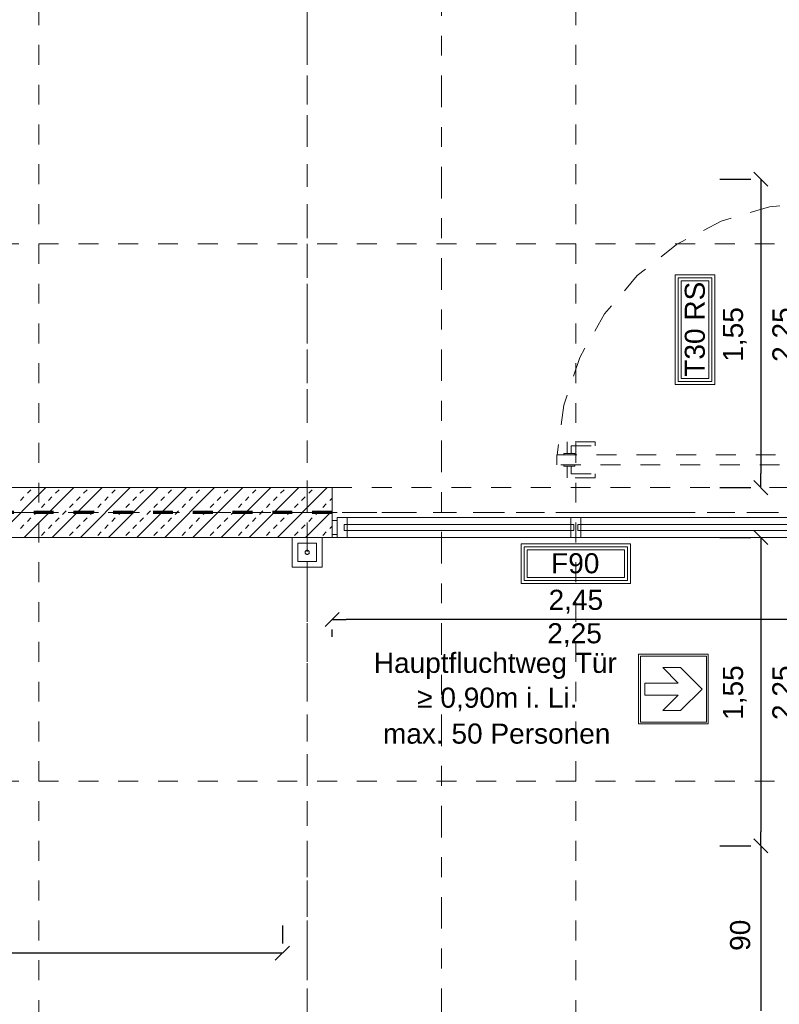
# Model space of a CAD drawing. Header units: metres. Extents: x -45.2 to 14.3, y -31.8 to 10.2.
# Tile 108 of 141: x -17.6 to -13.8, y -7.9 to -2.9. Entities that reach past the tile are written whole.
import ezdxf

# ---------------------------------------------------------------- set-up
doc = ezdxf.new("R2010")
doc.units = ezdxf.units.M
doc.header["$LTSCALE"] = 0.05
for name, pattern in [('Achsen 01', [5.291531, 3.175, -1.058062, 0.352704, -0.705764]), ('gestrichelt - 01', [2, 1, -1]), ('ISO-07 Punktiert', [0.889, 0.127, -0.762]), ('Raster 01', [2, 1, -1]), ('VW-01 Strichlinie kurz', [2, 1, -1])]:
    doc.linetypes.add(name, pattern=pattern)
doc.layers.get('0').update_dxf_attribs({"lineweight": 25})
for name, color, linetype, lineweight in [('013_Beton und Stahlbetonarbeiten-000 Unterzüge', 7, 'ISO-07 Punktiert', 13), ('013_Beton und Stahlbetonarbeiten-340 Innenwände', 7, 'Continuous', 18), ('031_Metallbauarbeiten-340 Innentüren _ Elemente', 7, 'Continuous', 9), ('AV1-Brandschutzkonzept-Brandschutzkonzept', 7, 'Continuous', 5), ('AV1-Einrichtung Bemaßung', 7, 'Continuous', 9), ('AV1-Schnitt Achsen', 7, 'Achsen 01', 18), ('Keine', 7, 'Continuous', 9)]:
    doc.layers.add(name, color=color, linetype=linetype, lineweight=lineweight)
for name, color, linetype, lineweight, true_color in [('AV1-Achsen', 1, 'Achsen 01', 18, 0xff0000), ('AV1-Brandschutzkonzept-Anmerkung Text', 7, 'Continuous', 9, 0x599559), ('AV1-Raster', 7, 'Raster 01', 9, 0xa6a6a6)]:
    doc.layers.add(name, color=color, linetype=linetype, lineweight=lineweight, true_color=true_color)
doc.styles.add('Arial', font='arial.ttf')

msp = doc.modelspace()

# ---------------------------------------------------------------- linework, layer by layer
at = {"color": 0, "linetype": 'Continuous', "lineweight": 15}
for p, q in [((-13.9554, -3.6896), (-13.8846, -3.7604)), ((-13.8846, -5.3104), (-13.9554, -5.2396)), ((-13.9554, -5.4896), (-13.8846, -5.5604)), ((-16.1104, -5.9733), (-16.0396, -5.9026)), ((-13.9554, -7.0396), (-13.8846, -7.1104)), ((-13.8846, -7.1104), (-13.9554, -7.0396)), ((-16.2896, -7.5796), (-16.3604, -7.6503))]:
    msp.add_line(p, q, dxfattribs=at)
at = {"color": 0, "linetype": 'ByBlock', "lineweight": -2}
for p, q in [((-13.92, -3.725), (-13.92, -3.7957)), ((-13.92, -5.275), (-13.92, -5.2043)), ((-13.92, -5.525), (-13.92, -5.5957)), ((-16.075, -5.938), (-16.0043, -5.938)), ((-13.92, -7.075), (-13.92, -7.0043)), ((-13.92, -7.075), (-13.92, -7.1457)), ((-16.325, -7.615), (-16.3957, -7.615))]:
    msp.add_line(p, q, dxfattribs=at)
at = {"layer": '013_Beton und Stahlbetonarbeiten-000 Unterzüge', "linetype": 'VW-01 Strichlinie kurz'}
msp.add_lwpolyline([(-16.075, -5.525), (-16.075, -5.275), (-13.625, -5.275), (-13.625, -5.525)], close=True, dxfattribs=at)
at = {"layer": '013_Beton und Stahlbetonarbeiten-340 Innenwände', "color": 251, "linetype": 'Continuous', "lineweight": 13, "true_color": 0x4c4c4c}
for p, q in [((-17.5145, -5.275), (-17.7645, -5.525)), ((-17.373, -5.275), (-17.623, -5.525)), ((-17.607, -5.3033), (-17.5893, -5.2856)), ((-17.2316, -5.275), (-17.4816, -5.525)), ((-17.4655, -5.3033), (-17.4479, -5.2856)), ((-17.0902, -5.275), (-17.3402, -5.525)), ((-17.3241, -5.3033), (-17.3064, -5.2856)), ((-16.9488, -5.275), (-17.1988, -5.525)), ((-17.1827, -5.3033), (-17.165, -5.2856)), ((-16.8074, -5.275), (-17.0574, -5.525)), ((-17.0413, -5.3033), (-17.0236, -5.2856)), ((-16.6659, -5.275), (-16.9159, -5.525)), ((-16.8999, -5.3033), (-16.8822, -5.2856)), ((-16.5245, -5.275), (-16.7745, -5.525)), ((-16.7584, -5.3033), (-16.7408, -5.2856)), ((-16.3831, -5.275), (-16.6331, -5.525)), ((-16.617, -5.3033), (-16.5993, -5.2856)), ((-16.2417, -5.275), (-16.4917, -5.525)), ((-16.4756, -5.3033), (-16.4579, -5.2856)), ((-16.1002, -5.275), (-16.3502, -5.525)), ((-16.3342, -5.3033), (-16.3165, -5.2856)), ((-16.1927, -5.3033), (-16.1751, -5.2856)), ((-17.6423, -5.3387), (-17.6246, -5.321)), ((-17.5009, -5.3387), (-17.4832, -5.321)), ((-17.3595, -5.3387), (-17.3418, -5.321)), ((-17.2181, -5.3387), (-17.2004, -5.321)), ((-17.0766, -5.3387), (-17.059, -5.321)), ((-16.9352, -5.3387), (-16.9175, -5.321)), ((-16.7938, -5.3387), (-16.7761, -5.321)), ((-16.6524, -5.3387), (-16.6347, -5.321)), ((-16.5109, -5.3387), (-16.4933, -5.321)), ((-16.3695, -5.3387), (-16.3518, -5.321)), ((-16.2281, -5.3387), (-16.2104, -5.321)), ((-16.0867, -5.3387), (-16.075, -5.327)), ((-17.5716, -5.4094), (-17.5539, -5.3917)), ((-17.5362, -5.374), (-17.5186, -5.3563)), ((-17.4302, -5.4094), (-17.4125, -5.3917)), ((-17.3948, -5.374), (-17.3771, -5.3563)), ((-17.2888, -5.4094), (-17.2711, -5.3917)), ((-17.2534, -5.374), (-17.2357, -5.3563)), ((-17.1473, -5.4094), (-17.1297, -5.3917)), ((-17.112, -5.374), (-17.0943, -5.3563)), ((-17.0059, -5.4094), (-16.9882, -5.3917)), ((-16.9706, -5.374), (-16.9529, -5.3563)), ((-16.8645, -5.4094), (-16.8468, -5.3917)), ((-16.8291, -5.374), (-16.8115, -5.3563)), ((-16.7231, -5.4094), (-16.7054, -5.3917)), ((-16.6877, -5.374), (-16.67, -5.3563)), ((-16.5817, -5.4094), (-16.564, -5.3917)), ((-16.5463, -5.374), (-16.5286, -5.3563)), ((-16.4402, -5.4094), (-16.4226, -5.3917)), ((-16.4049, -5.374), (-16.3872, -5.3563)), ((-16.2988, -5.4094), (-16.2811, -5.3917)), ((-16.2635, -5.374), (-16.2458, -5.3563)), ((-16.075, -5.3912), (-16.2088, -5.525)), ((-16.1574, -5.4094), (-16.1397, -5.3917)), ((-16.122, -5.374), (-16.1044, -5.3563)), ((-17.607, -5.4447), (-17.5893, -5.427)), ((-17.4655, -5.4447), (-17.4479, -5.427)), ((-17.3241, -5.4447), (-17.3064, -5.427)), ((-17.1827, -5.4447), (-17.165, -5.427)), ((-17.0413, -5.4447), (-17.0236, -5.427)), ((-16.8999, -5.4447), (-16.8822, -5.427)), ((-16.7584, -5.4447), (-16.7408, -5.427)), ((-16.617, -5.4447), (-16.5993, -5.427)), ((-16.4756, -5.4447), (-16.4579, -5.427)), ((-16.3342, -5.4447), (-16.3165, -5.427)), ((-16.1927, -5.4447), (-16.1751, -5.427)), ((-17.6423, -5.4801), (-17.6246, -5.4624)), ((-17.5009, -5.4801), (-17.4832, -5.4624)), ((-17.3595, -5.4801), (-17.3418, -5.4624)), ((-17.2181, -5.4801), (-17.2004, -5.4624)), ((-17.0766, -5.4801), (-17.059, -5.4624)), ((-16.9352, -5.4801), (-16.9175, -5.4624)), ((-16.7938, -5.4801), (-16.7761, -5.4624)), ((-16.6524, -5.4801), (-16.6347, -5.4624)), ((-16.5109, -5.4801), (-16.4933, -5.4624)), ((-16.3695, -5.4801), (-16.3518, -5.4624)), ((-16.2281, -5.4801), (-16.2104, -5.4624)), ((-16.0867, -5.4801), (-16.075, -5.4684)), ((-17.5362, -5.5154), (-17.5186, -5.4978)), ((-17.3948, -5.5154), (-17.3771, -5.4978)), ((-17.2534, -5.5154), (-17.2357, -5.4978)), ((-17.112, -5.5154), (-17.0943, -5.4978)), ((-16.9706, -5.5154), (-16.9529, -5.4978)), ((-16.8291, -5.5154), (-16.8115, -5.4978)), ((-16.6877, -5.5154), (-16.67, -5.4978)), ((-16.5463, -5.5154), (-16.5286, -5.4978)), ((-16.4049, -5.5154), (-16.3872, -5.4978)), ((-16.2635, -5.5154), (-16.2458, -5.4978)), ((-16.122, -5.5154), (-16.1044, -5.4978))]:
    msp.add_line(p, q, dxfattribs=at)
at = {"layer": '013_Beton und Stahlbetonarbeiten-340 Innenwände'}
msp.add_lwpolyline([(-16.075, -5.275), (-20.625, -5.275), (-20.625, -3.225), (-18.125, -3.225), (-18.125, -3.725), (-17.875, -3.725), (-17.875, -2.975), (-22.825, -2.975), (-22.825, -0.125), (-23.075, -0.125), (-23.075, -3.725), (-22.825, -3.725), (-22.825, -3.225), (-20.875, -3.225), (-20.875, -5.525), (-16.075, -5.525)], close=True, dxfattribs=at)
at = {"layer": '031_Metallbauarbeiten-340 Innentüren _ Elemente', "color": 253, "linetype": 'gestrichelt - 01', "lineweight": 9, "true_color": 0xa6a6a6}
msp.add_lwpolyline([(-13.625, -3.84), (-13.8764, -3.8642), (-14.1186, -3.9358), (-14.3427, -4.0522), (-14.5405, -4.2091), (-14.7049, -4.4009), (-14.8297, -4.6204), (-14.9104, -4.8597), (-14.9441, -5.11)], dxfattribs=at)
for points in [[(-14.8925, -5.1025), (-14.8725, -5.1025), (-14.8725, -5.065), (-14.7525, -5.065), (-14.7525, -5.045), (-14.8925, -5.045)], [(-14.945, -5.16), (-14.945, -5.11), (-13.625, -5.11), (-13.625, -5.16)], [(-14.855, -5.1025), (-14.855, -5.11), (-14.91, -5.11), (-14.91, -5.1025)], [(-14.855, -5.16), (-14.855, -5.1675), (-14.91, -5.1675), (-14.91, -5.16)], [(-14.8925, -5.1675), (-14.8725, -5.1675), (-14.8725, -5.205), (-14.7525, -5.205), (-14.7525, -5.225), (-14.8925, -5.225)]]:
    msp.add_lwpolyline(points, close=True, dxfattribs=at)
at = {"layer": '031_Metallbauarbeiten-340 Innentüren _ Elemente'}
for points in [[(-16.075, -5.44), (-16.05, -5.44), (-16.05, -5.51), (-16.075, -5.51)], [(-16.05, -5.425), (-16.05, -5.525), (-16, -5.525), (-16, -5.49), (-16.015, -5.49), (-16.015, -5.46), (-16, -5.46), (-16, -5.425)], [(-14.825, -5.46), (-14.825, -5.425), (-14.875, -5.425), (-14.875, -5.46), (-14.86, -5.46), (-14.86, -5.49), (-14.875, -5.49), (-14.875, -5.525), (-14.825, -5.525), (-14.825, -5.49), (-14.84, -5.49), (-14.84, -5.46)], [(-16.015, -5.46), (-14.86, -5.46), (-14.86, -5.49), (-16.015, -5.49)], [(-14.84, -5.46), (-13.685, -5.46), (-13.685, -5.49), (-14.84, -5.49)]]:
    msp.add_lwpolyline(points, close=True, dxfattribs=at)
at = {"layer": '031_Metallbauarbeiten-340 Innentüren _ Elemente', "color": 253, "true_color": 0xa6a6a6}
for points in [[(-16, -5.425), (-14.875, -5.425), (-14.875, -5.525), (-16, -5.525)], [(-14.825, -5.425), (-13.7, -5.425), (-13.7, -5.525), (-14.825, -5.525)]]:
    msp.add_lwpolyline(points, close=True, dxfattribs=at)
at = {"layer": 'AV1-Achsen'}
for p, q in [((-16.2, -26.5), (-16.2, 4.9)), ((-43.35, -5.4), (4.2, -5.4))]:
    msp.add_line(p, q, dxfattribs=at)
at = {"layer": 'AV1-Brandschutzkonzept-Brandschutzkonzept', "color": 14, "linetype": 'gestrichelt - 01', "lineweight": 70, "true_color": 0xaa0000}
msp.add_line((-16.075, -5.4), (-17.9891, -5.4), dxfattribs=at)
at = {"layer": 'AV1-Brandschutzkonzept-Brandschutzkonzept', "color": 7, "linetype": 'Continuous'}
for points in [[(-14.15, -4.7558), (-14.35, -4.7558), (-14.35, -4.2058), (-14.15, -4.2058)], [(-14.575, -5.557), (-14.575, -5.757), (-15.125, -5.757), (-15.125, -5.557)]]:
    msp.add_lwpolyline(points, close=True, dxfattribs=at)
at = {"layer": 'AV1-Brandschutzkonzept-Brandschutzkonzept', "color": 12, "linetype": 'Continuous', "true_color": 0xdd0000}
for points in [[(-14.165, -4.7408), (-14.165, -4.2208), (-14.335, -4.2208), (-14.335, -4.7408)], [(-14.32, -4.2358), (-14.18, -4.2358), (-14.18, -4.7258), (-14.32, -4.7258)], [(-14.59, -5.572), (-15.11, -5.572), (-15.11, -5.742), (-14.59, -5.742)], [(-15.095, -5.727), (-15.095, -5.587), (-14.605, -5.587), (-14.605, -5.727)]]:
    msp.add_lwpolyline(points, close=True, dxfattribs=at)
at = {"layer": 'AV1-Brandschutzkonzept-Brandschutzkonzept', "color": 1, "true_color": 0xff0000}
for points in [[(-16.275, -5.6751), (-16.125, -5.6751), (-16.125, -5.525), (-16.275, -5.525)], [(-16.2469, -5.6469), (-16.1531, -5.6469), (-16.1531, -5.5531), (-16.2469, -5.5531)]]:
    msp.add_lwpolyline(points, close=True, dxfattribs=at)
at = {"layer": 'AV1-Brandschutzkonzept-Brandschutzkonzept', "color": 1, "lineweight": 5, "true_color": 0xff0000}
msp.add_lwpolyline([(-16.2105, -5.6), (-16.2103, -5.6019), (-16.2099, -5.6036), (-16.2091, -5.6053), (-16.208, -5.6068), (-16.2068, -5.6081), (-16.2053, -5.6091), (-16.2036, -5.6099), (-16.2018, -5.6104), (-16.2, -5.6105), (-16.2, -5.6105), (-16.1982, -5.6104), (-16.1964, -5.6099), (-16.1947, -5.6091), (-16.1932, -5.6081), (-16.192, -5.6068), (-16.1909, -5.6053), (-16.1901, -5.6036), (-16.1897, -5.6019), (-16.1895, -5.6), (-16.1895, -5.6), (-16.1897, -5.5982), (-16.1901, -5.5964), (-16.1909, -5.5948), (-16.192, -5.5933), (-16.1932, -5.592), (-16.1947, -5.5909), (-16.1964, -5.5902), (-16.1982, -5.5897), (-16.2, -5.5895), (-16.2, -5.5895), (-16.2018, -5.5897), (-16.2036, -5.5902), (-16.2053, -5.5909), (-16.2068, -5.592), (-16.208, -5.5933), (-16.2091, -5.5948), (-16.2099, -5.5964), (-16.2103, -5.5982)], close=True, dxfattribs=at)
at = {"layer": 'AV1-Einrichtung Bemaßung', "color": 0, "lineweight": -2}
for p, q in [((-14.125, -3.725), (-13.97, -3.725)), ((-13.92, -3.7957), (-13.92, -5.2043)), ((-14.125, -5.275), (-13.97, -5.275)), ((-14.125, -5.525), (-13.97, -5.525)), ((-13.92, -5.5957), (-13.92, -7.0043)), ((-13.6957, -5.938), (-16.0043, -5.938)), ((-16.075, -6.025), (-16.075, -5.988)), ((-14.125, -7.075), (-13.97, -7.075)), ((-14.125, -7.075), (-13.97, -7.075)), ((-13.92, -7.1457), (-13.92, -7.9043)), ((-16.325, -7.475), (-16.325, -7.565)), ((-16.3957, -7.615), (-22.7543, -7.615))]:
    msp.add_line(p, q, dxfattribs=at)
at = {"layer": 'AV1-Raster'}
for p, q in [((-17.55, -22.95), (-17.55, 1.35)), ((-16.2, -22.95), (-16.2, 1.35)), ((-14.85, -22.95), (-14.85, 1.35)), ((1.35, -4.05), (-40.5, -4.05)), ((1.35, -5.4), (-40.5, -5.4)), ((1.35, -6.75), (-40.5, -6.75))]:
    msp.add_line(p, q, dxfattribs=at)
at = {"layer": 'AV1-Schnitt Achsen'}
msp.add_line((-15.525, -26.3), (-15.525, 4.7), dxfattribs=at)
at = {"layer": 'Defpoints', "color": 0, "lineweight": 0}
for p, q in [((-13.92, -5.275), (-13.92, -5.275)), ((-16.075, -5.525), (-16.075, -5.525)), ((-16.075, -5.938), (-16.075, -5.938)), ((-13.92, -7.075), (-13.92, -7.075))]:
    msp.add_line(p, q, dxfattribs=at)
at = {"layer": 'Keine', "color": 7, "linetype": 'Continuous'}
msp.add_lwpolyline([(-14.534, -6.1124), (-14.1838, -6.1124), (-14.1838, -6.4626), (-14.534, -6.4626)], close=True, dxfattribs=at)
at = {"layer": 'Keine', "color": 106, "linetype": 'Continuous', "true_color": 0x008011}
msp.add_lwpolyline([(-14.5252, -6.1212), (-14.1926, -6.1212), (-14.1926, -6.4538), (-14.5252, -6.4538)], close=True, dxfattribs=at)
at = {"layer": 'Keine', "color": 255, "linetype": 'Continuous'}
msp.add_lwpolyline([(-14.3347, -6.3183), (-14.4121, -6.3957), (-14.3232, -6.3957), (-14.215, -6.2875), (-14.3232, -6.1793), (-14.4121, -6.1793), (-14.3347, -6.2567), (-14.5028, -6.2567), (-14.5028, -6.3183)], close=True, dxfattribs=at)

# ---------------------------------------------------------------- texts
at = {"layer": 'AV1-Brandschutzkonzept-Anmerkung Text', "char_height": 0.100872, "attachment_point": 7, "style": 'Arial'}
for s, insert in [('Hauptfluchtweg Tür', (-15.8651, -6.2363)), ('≥ 0,90m i. Li.', (-15.647, -6.3996)), ('max. 50 Personen', (-15.8192, -6.5629))]:
    msp.add_mtext(s, dxfattribs=dict(at, insert=insert))
at = {"layer": 'AV1-Brandschutzkonzept-Brandschutzkonzept', "color": 12, "true_color": 0xdd0000, "insert": (-14.1996, -4.7176), "char_height": 0.10087, "attachment_point": 7, "rotation": 90, "style": 'Arial'}
msp.add_mtext('T30 RS', dxfattribs=at)
at = {"layer": 'AV1-Brandschutzkonzept-Brandschutzkonzept', "color": 12, "true_color": 0xdd0000, "insert": (-14.9738, -5.7068), "char_height": 0.10087, "attachment_point": 7, "style": 'Arial'}
msp.add_mtext('F90', dxfattribs=at)
at = {"layer": 'AV1-Einrichtung Bemaßung', "color": 0, "char_height": 0.10087, "attachment_point": 7, "rotation": 90, "style": 'Arial'}
for s, insert in [('1,55', (-13.9902, -4.642)), ('1,55', (-13.9902, -6.442)), ('90', (-13.9719, -7.6029))]:
    msp.add_mtext(s, dxfattribs=dict(at, insert=insert))
at = {"layer": 'AV1-Einrichtung Bemaßung', "char_height": 0.10087, "attachment_point": 7, "rotation": 90, "style": 'Arial'}
for insert in [(-13.7419, -4.6429), (-13.7419, -6.4429)]:
    msp.add_mtext('2,25', dxfattribs=dict(at, insert=insert))
at = {"layer": 'AV1-Einrichtung Bemaßung', "color": 0, "insert": (-14.9864, -5.9078), "char_height": 0.10087, "attachment_point": 7, "style": 'Arial'}
msp.add_mtext('2,45', dxfattribs=at)
at = {"layer": 'AV1-Einrichtung Bemaßung', "insert": (-14.9929, -6.0758), "char_height": 0.10087, "attachment_point": 7, "style": 'Arial'}
msp.add_mtext('2,25', dxfattribs=at)

doc.saveas('drawing.dxf')
